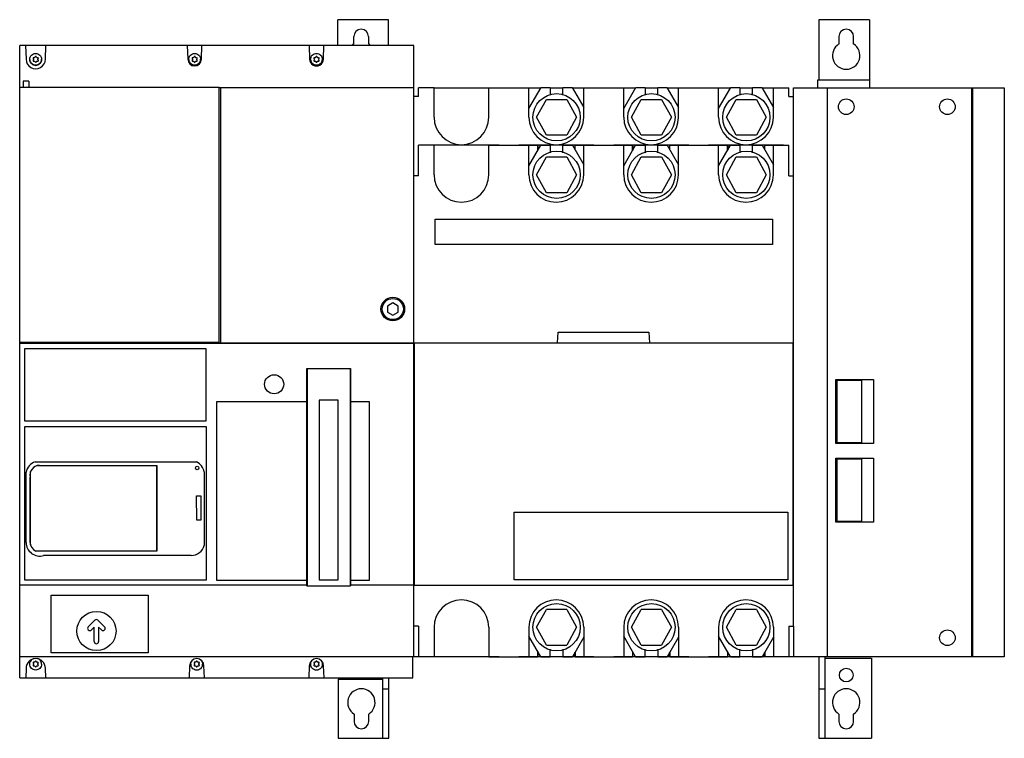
# Model space of a CAD drawing. Header units: millimetres. Extents: x 65 to 532, y 238 to 579.
import ezdxf

# ---------------------------------------------------------------- set-up
doc = ezdxf.new("R2010")
doc.units = ezdxf.units.MM
doc.header["$LTSCALE"] = 53.612103
doc.layers.get('0').update_dxf_attribs({"linetype": 'CONTINUOUS'})

msp = doc.modelspace()

# ---------------------------------------------------------------- linework, layer by layer
at = {"color": 7, "linetype": 'Continuous'}
for p, q in [((215.77, 566.91), (215.77, 579.21)), ((239.77, 579.21), (215.77, 579.21)), ((239.77, 566.91), (239.77, 579.21)), ((443.87, 579.22), (443.87, 550.51)), ((467.87, 579.22), (443.87, 579.22)), ((467.87, 579.22), (467.87, 546.9)), ((223.27, 567.69), (223.27, 571.21)), ((230.27, 571.21), (230.27, 567.69)), ((453.37, 571.21), (453.37, 567.68)), ((460.37, 567.68), (460.37, 571.21)), ((64.77, 266.91), (64.77, 566.91)), ((251.78, 566.91), (64.77, 566.91)), ((67.54, 566.91), (67.77, 560.5)), ((76.97, 560.5), (77.19, 566.91)), ((144.29, 566.91), (144.52, 560.49)), ((151.02, 560.49), (151.24, 566.91)), ((202.09, 566.91), (202.32, 560.49)), ((208.82, 560.49), (209.04, 566.91)), ((251.82, 276.91), (251.82, 566.91)), ((73.63, 559.83), (73.53, 560.04)), ((159.33, 547.1), (64.77, 547.1)), ((66.41, 550.1), (66.41, 547.1)), ((69.13, 550.1), (66.41, 550.1)), ((69.13, 550.1), (69.13, 547.1)), ((159.33, 426.1), (159.33, 547.1)), ((251.82, 546.9), (159.33, 546.9)), ((160.15, 425.7), (160.15, 546.9)), ((254.02, 542.72), (254.02, 546.9)), ((261.32, 546.9), (254.02, 546.9)), ((261.32, 546.91), (287.32, 546.91)), ((261.32, 532.91), (261.32, 546.9)), ((287.32, 532.91), (287.32, 546.9)), ((287.32, 546.9), (311.98, 546.9)), ((306.32, 537.03), (312.09, 547.11)), ((306.32, 532.91), (306.32, 546.9)), ((312.09, 547.11), (316.46, 547.11)), ((316.46, 547.11), (316.46, 543.37)), ((316.46, 546.9), (322.46, 546.9)), ((322.46, 543.36), (322.46, 547.11)), ((322.46, 547.11), (326.82, 547.11)), ((326.82, 547.11), (332.32, 537.54)), ((326.94, 546.9), (356.98, 546.9)), ((332.32, 532.91), (332.32, 546.9)), ((351.32, 537.03), (357.09, 547.11)), ((351.32, 532.91), (351.32, 546.9)), ((357.09, 547.11), (361.46, 547.11)), ((361.46, 547.11), (361.46, 543.37)), ((361.46, 546.9), (367.46, 546.9)), ((367.46, 543.36), (367.46, 547.11)), ((367.46, 547.11), (371.82, 547.11)), ((371.82, 547.11), (377.32, 537.54)), ((371.94, 546.9), (401.98, 546.9)), ((377.32, 532.91), (377.32, 546.9)), ((396.32, 537.03), (402.09, 547.11)), ((396.32, 532.91), (396.32, 546.9)), ((402.09, 547.11), (406.46, 547.11)), ((406.46, 547.11), (406.46, 543.37)), ((406.46, 546.9), (412.46, 546.9)), ((412.46, 543.36), (412.46, 547.11)), ((412.46, 547.11), (416.82, 547.11)), ((416.82, 547.11), (422.32, 537.54)), ((416.94, 546.9), (429.62, 546.9)), ((422.32, 532.91), (422.32, 546.9)), ((429.62, 542.72), (429.62, 546.9)), ((431.83, 505.12), (431.82, 546.9)), ((431.82, 546.9), (531.87, 546.9)), ((443.27, 550.51), (443.27, 546.9)), ((467.87, 550.51), (443.27, 550.51)), ((447.87, 546.9), (447.87, 276.91)), ((516.34, 546.9), (516.34, 276.91)), ((516.87, 276.91), (516.87, 546.9)), ((531.87, 546.9), (531.87, 276.91)), ((254.02, 542.72), (251.8, 542.72)), ((429.62, 542.72), (431.83, 542.72)), ((310.02, 532.91), (314.63, 541.41)), ((314.63, 541.41), (324.3, 541.41)), ((324.3, 541.41), (328.92, 532.91)), ((355.02, 532.91), (359.63, 541.41)), ((359.63, 541.41), (369.3, 541.41)), ((369.3, 541.41), (373.92, 532.91)), ((400.02, 532.91), (404.63, 541.41)), ((404.63, 541.41), (414.3, 541.41)), ((414.3, 541.41), (418.92, 532.91)), ((314.63, 524.41), (310.02, 532.91)), ((328.92, 532.91), (324.3, 524.41)), ((359.63, 524.41), (355.02, 532.91)), ((373.92, 532.91), (369.3, 524.41)), ((404.63, 524.41), (400.02, 532.91)), ((418.92, 532.91), (414.3, 524.41)), ((324.3, 524.41), (314.63, 524.41)), ((369.3, 524.41), (359.63, 524.41)), ((414.3, 524.41), (404.63, 524.41)), ((254.02, 505.12), (254.02, 519.61)), ((261.32, 519.61), (254.02, 519.61)), ((256.55, 519.71), (256.55, 519.61)), ((292.19, 519.71), (256.55, 519.71)), ((259.47, 519.71), (259.47, 519.61)), ((261.32, 505.61), (261.32, 519.61)), ((287.32, 505.61), (287.32, 519.61)), ((287.32, 519.61), (310.52, 519.61)), ((289.47, 519.71), (289.47, 519.61)), ((292.19, 519.71), (292.19, 519.61)), ((301.55, 519.71), (301.55, 519.61)), ((310.62, 519.71), (301.55, 519.71)), ((306.32, 509.81), (311.97, 519.61)), ((306.32, 505.61), (306.32, 519.61)), ((310.52, 517.09), (310.52, 519.61)), ((310.64, 519.71), (310.64, 517.31)), ((328.09, 519.71), (310.64, 519.71)), ((311.97, 519.61), (316.47, 519.61)), ((316.47, 519.61), (316.47, 516.07)), ((322.47, 516.06), (322.47, 519.61)), ((322.47, 519.61), (326.97, 519.61)), ((326.97, 519.61), (332.32, 510.33)), ((328.09, 519.71), (328.09, 517.66)), ((337.19, 519.71), (328.12, 519.71)), ((328.22, 517.44), (328.22, 519.61)), ((328.22, 519.61), (355.52, 519.61)), ((332.32, 505.61), (332.32, 519.61)), ((337.19, 519.71), (337.19, 519.61)), ((346.55, 519.71), (346.55, 519.61)), ((355.62, 519.71), (346.55, 519.71)), ((351.32, 509.81), (356.97, 519.61)), ((351.32, 505.61), (351.32, 519.61)), ((355.52, 517.09), (355.52, 519.61)), ((355.64, 519.71), (355.64, 517.31)), ((373.09, 519.71), (355.64, 519.71)), ((356.97, 519.61), (361.47, 519.61)), ((361.47, 519.61), (361.47, 516.07)), ((367.47, 516.06), (367.47, 519.61)), ((367.47, 519.61), (371.97, 519.61)), ((371.97, 519.61), (377.32, 510.33)), ((373.09, 519.71), (373.09, 517.66)), ((382.19, 519.71), (373.12, 519.71)), ((373.22, 517.44), (373.22, 519.61)), ((373.22, 519.61), (400.52, 519.61)), ((377.32, 505.61), (377.32, 519.61)), ((382.19, 519.71), (382.19, 519.61)), ((391.55, 519.71), (391.55, 519.61)), ((400.62, 519.71), (391.55, 519.71)), ((396.32, 509.81), (401.97, 519.61)), ((396.32, 505.61), (396.32, 519.61)), ((400.52, 517.09), (400.52, 519.61)), ((400.64, 519.71), (400.64, 517.31)), ((418.09, 519.71), (400.64, 519.71)), ((401.97, 519.61), (406.47, 519.61)), ((406.47, 519.61), (406.47, 516.07)), ((412.47, 516.06), (412.47, 519.61)), ((412.47, 519.61), (416.97, 519.61)), ((416.97, 519.61), (422.32, 510.33)), ((418.09, 519.71), (418.09, 517.66)), ((427.19, 519.71), (418.12, 519.71)), ((418.22, 519.61), (429.62, 519.61)), ((418.22, 517.44), (418.22, 519.61)), ((422.32, 505.61), (422.32, 519.61)), ((427.19, 519.71), (427.19, 519.61)), ((429.62, 505.12), (429.62, 519.61)), ((310.02, 505.61), (314.63, 514.11)), ((314.63, 514.11), (324.3, 514.11)), ((324.3, 514.11), (328.92, 505.61)), ((355.02, 505.61), (359.63, 514.11)), ((359.63, 514.11), (369.3, 514.11)), ((369.3, 514.11), (373.92, 505.61)), ((400.02, 505.61), (404.63, 514.11)), ((404.63, 514.11), (414.3, 514.11)), ((414.3, 514.11), (418.92, 505.61)), ((254.02, 505.12), (251.8, 505.12)), ((314.63, 497.11), (310.02, 505.61)), ((328.92, 505.61), (324.3, 497.11)), ((359.63, 497.11), (355.02, 505.61)), ((373.92, 505.61), (369.3, 497.11)), ((404.63, 497.11), (400.02, 505.61)), ((418.92, 505.61), (414.3, 497.11)), ((429.62, 505.12), (431.82, 505.12)), ((431.82, 291.42), (431.82, 505.12)), ((324.3, 497.11), (314.63, 497.11)), ((369.3, 497.11), (359.63, 497.11)), ((414.3, 497.11), (404.63, 497.11)), ((261.82, 472.61), (261.82, 484.61)), ((261.82, 484.61), (421.82, 484.61)), ((421.82, 484.61), (421.82, 472.61)), ((421.82, 472.61), (261.82, 472.61)), ((241.77, 444.79), (239.27, 443.35)), ((244.27, 443.35), (241.77, 444.79)), ((239.27, 443.35), (239.27, 440.46)), ((239.27, 440.46), (241.77, 439.02)), ((241.77, 439.02), (244.27, 440.46)), ((244.27, 440.46), (244.27, 443.35)), ((319.87, 425.91), (320.22, 430.91)), ((320.22, 430.91), (363.22, 430.91)), ((363.22, 430.91), (363.57, 425.91)), ((159.33, 426.1), (64.77, 426.1)), ((160.15, 425.71), (64.77, 425.71)), ((251.82, 425.53), (64.77, 425.53)), ((67.07, 425.71), (67.07, 426.1)), ((97.13, 426.1), (97.13, 425.71)), ((251.82, 425.7), (160.15, 425.7)), ((252.12, 310.91), (252.12, 425.91)), ((252.12, 425.91), (431.55, 425.91)), ((431.55, 425.91), (431.55, 310.91)), ((67.22, 388.66), (67.22, 423.26)), ((67.22, 423.26), (153.12, 423.26)), ((153.12, 423.26), (153.12, 388.66)), ((251.83, 424.31), (252.12, 424.31)), ((431.55, 424.94), (431.82, 424.94)), ((431.55, 420.8), (431.82, 420.8)), ((252.12, 418.51), (251.81, 418.52)), ((200.94, 310.61), (200.94, 413.76)), ((200.94, 413.76), (221.76, 413.76)), ((201.07, 413.76), (201.07, 310.61)), ((221.63, 413.76), (221.63, 310.61)), ((221.76, 310.61), (221.76, 413.76)), ((201.07, 410.87), (200.94, 410.87)), ((201.07, 407.37), (200.94, 407.37)), ((221.63, 410.87), (221.76, 410.87)), ((221.63, 407.37), (221.76, 407.37)), ((451.87, 408.5), (469.89, 408.5)), ((451.87, 378.09), (451.87, 408.5)), ((464.26, 407.94), (452.43, 407.94)), ((452.43, 407.94), (452.43, 378.65)), ((464.26, 378.65), (464.26, 407.94)), ((469.89, 408.5), (469.89, 378.09)), ((158.27, 313.11), (158.27, 398.11)), ((158.27, 398.11), (200.94, 398.11)), ((206.76, 398.69), (206.76, 313.42)), ((215.79, 398.69), (206.76, 398.69)), ((215.79, 313.42), (215.79, 398.69)), ((221.76, 398.11), (230.57, 398.11)), ((230.57, 398.11), (230.57, 313.11)), ((153.12, 388.66), (67.22, 388.66)), ((67.18, 313.21), (67.18, 386.21)), ((67.18, 386.21), (153.24, 386.21)), ((153.24, 386.21), (153.24, 313.21)), ((452.43, 378.65), (464.26, 378.65)), ((469.89, 378.09), (451.87, 378.09)), ((72.09, 369.36), (148.68, 369.36)), ((451.87, 371.17), (469.89, 371.17)), ((451.87, 340.76), (451.87, 371.17)), ((464.26, 370.61), (452.43, 370.61)), ((452.43, 370.61), (452.43, 341.32)), ((464.26, 341.32), (464.26, 370.61)), ((469.89, 371.17), (469.89, 340.76)), ((67.78, 331.17), (67.78, 364.43)), ((69.92, 330.01), (69.92, 364.77)), ((73.25, 367.63), (129.62, 367.63)), ((74.14, 367.71), (129.76, 367.71)), ((129.62, 367.63), (129.62, 327.09)), ((129.76, 367.71), (129.76, 327.09)), ((152.35, 364.62), (152.35, 329.78)), ((69.76, 331.18), (69.76, 362.17)), ((148.77, 341.69), (148.72, 353.23)), ((148.72, 353.23), (150.67, 353.23)), ((150.67, 353.23), (150.71, 341.69)), ((150.71, 341.69), (148.77, 341.69)), ((299.42, 345.46), (429.22, 345.46)), ((299.42, 313.35), (299.42, 345.46)), ((429.22, 345.46), (429.22, 313.35)), ((452.43, 341.32), (464.26, 341.32)), ((469.89, 340.76), (451.87, 340.76)), ((129.76, 327.09), (72.39, 327.09)), ((146.08, 324.97), (76.14, 324.97)), ((252.12, 322.41), (251.8, 322.41)), ((252.12, 322.11), (251.82, 322.11)), ((431.55, 322.11), (431.82, 322.11)), ((153.24, 313.21), (67.18, 313.21)), ((200.94, 313.11), (158.27, 313.11)), ((201.07, 313.47), (200.94, 313.47)), ((206.76, 313.42), (215.79, 313.42)), ((221.63, 313.47), (221.76, 313.47)), ((230.57, 313.11), (221.76, 313.11)), ((429.22, 313.35), (299.42, 313.35)), ((200.94, 310.89), (64.77, 310.89)), ((200.94, 310.61), (221.76, 310.61)), ((251.82, 310.89), (221.76, 310.89)), ((251.82, 310.91), (431.82, 310.91)), ((79.66, 278.7), (79.66, 306.21)), ((79.66, 306.21), (125.67, 306.21)), ((125.67, 306.21), (125.67, 278.7)), ((310.02, 290.91), (314.63, 299.41)), ((324.3, 299.41), (314.63, 299.41)), ((324.3, 299.41), (328.92, 290.91)), ((355.02, 290.91), (359.63, 299.41)), ((369.3, 299.41), (359.63, 299.41)), ((369.3, 299.41), (373.92, 290.91)), ((400.02, 290.91), (404.63, 299.41)), ((414.3, 299.41), (404.63, 299.41)), ((414.3, 299.41), (418.92, 290.91)), ((100.43, 294.26), (97.31, 291.14)), ((98.79, 289.65), (100.12, 290.98)), ((100.12, 284.11), (100.12, 290.98)), ((105.03, 291.14), (101.91, 294.26)), ((102.22, 290.98), (103.55, 289.65)), ((102.22, 290.98), (102.22, 284.11)), ((254.02, 291.42), (251.8, 291.42)), ((254.02, 291.42), (254.02, 276.91)), ((261.32, 290.91), (261.32, 276.91)), ((287.32, 290.91), (287.32, 276.91)), ((306.32, 290.91), (306.32, 276.91)), ((314.63, 282.41), (310.02, 290.91)), ((328.92, 290.91), (324.3, 282.41)), ((332.32, 290.91), (332.32, 276.91)), ((351.32, 290.91), (351.32, 276.91)), ((359.63, 282.41), (355.02, 290.91)), ((373.92, 290.91), (369.3, 282.41)), ((377.32, 290.91), (377.32, 276.91)), ((396.32, 290.91), (396.32, 276.91)), ((404.63, 282.41), (400.02, 290.91)), ((418.92, 290.91), (414.3, 282.41)), ((422.32, 290.91), (422.32, 276.91)), ((429.62, 291.42), (431.82, 291.42)), ((429.62, 291.42), (429.62, 276.91)), ((431.87, 291.42), (431.87, 276.91)), ((311.97, 276.91), (306.32, 286.7)), ((332.32, 286.18), (326.97, 276.91)), ((356.97, 276.91), (351.32, 286.7)), ((377.32, 286.18), (371.97, 276.91)), ((401.97, 276.91), (396.32, 286.7)), ((422.32, 286.18), (416.97, 276.91)), ((314.63, 282.41), (324.3, 282.41)), ((316.47, 276.91), (316.47, 280.46)), ((322.47, 280.44), (322.47, 276.91)), ((359.63, 282.41), (369.3, 282.41)), ((361.47, 276.91), (361.47, 280.46)), ((367.47, 280.44), (367.47, 276.91)), ((404.63, 282.41), (414.3, 282.41)), ((406.47, 276.91), (406.47, 280.46)), ((412.47, 280.44), (412.47, 276.91)), ((261.32, 276.91), (64.77, 276.91)), ((125.67, 278.7), (79.66, 278.7)), ((251.27, 266.91), (251.27, 276.91)), ((256.55, 276.81), (256.55, 276.91)), ((292.19, 276.81), (256.55, 276.81)), ((259.47, 276.81), (259.47, 276.91)), ((287.32, 276.91), (310.52, 276.91)), ((289.47, 276.81), (289.47, 276.91)), ((292.19, 276.81), (292.19, 276.91)), ((301.55, 276.81), (301.55, 276.91)), ((310.62, 276.81), (301.55, 276.81)), ((310.52, 279.42), (310.52, 276.91)), ((310.64, 276.81), (310.64, 279.2)), ((328.09, 276.81), (310.64, 276.81)), ((311.97, 276.91), (316.47, 276.91)), ((322.47, 276.91), (326.97, 276.91)), ((328.09, 276.81), (328.09, 278.86)), ((337.19, 276.81), (328.12, 276.81)), ((328.22, 279.07), (328.22, 276.91)), ((328.22, 276.91), (355.52, 276.91)), ((337.19, 276.81), (337.19, 276.91)), ((346.55, 276.81), (346.55, 276.91)), ((355.62, 276.81), (346.55, 276.81)), ((355.52, 279.42), (355.52, 276.91)), ((355.64, 276.81), (355.64, 279.2)), ((373.09, 276.81), (355.64, 276.81)), ((356.97, 276.91), (361.47, 276.91)), ((367.47, 276.91), (371.97, 276.91)), ((373.09, 276.81), (373.09, 278.86)), ((382.19, 276.81), (373.12, 276.81)), ((373.22, 279.07), (373.22, 276.91)), ((373.22, 276.91), (400.52, 276.91)), ((382.19, 276.81), (382.19, 276.91)), ((391.55, 276.81), (391.55, 276.91)), ((400.62, 276.81), (391.55, 276.81)), ((400.52, 279.42), (400.52, 276.91)), ((400.64, 276.81), (400.64, 279.2)), ((418.09, 276.81), (400.64, 276.81)), ((401.97, 276.91), (406.47, 276.91)), ((412.47, 276.91), (416.97, 276.91)), ((418.09, 276.81), (418.09, 278.86)), ((427.19, 276.81), (418.12, 276.81)), ((418.22, 279.07), (418.22, 276.91)), ((531.87, 276.91), (418.22, 276.91)), ((427.19, 276.81), (427.19, 276.91)), ((443.87, 276.91), (443.87, 238.21)), ((446.87, 238.21), (446.87, 276.91)), ((446.87, 276.21), (468.87, 276.21)), ((468.87, 276.21), (468.87, 238.21)), ((67.77, 271.42), (67.61, 266.91)), ((77.13, 266.91), (76.97, 271.42)), ((145.37, 272.61), (145.17, 266.91)), ((152.37, 266.91), (152.17, 272.6)), ((202.17, 272.61), (201.97, 266.91)), ((209.17, 266.91), (208.97, 272.6)), ((64.77, 266.91), (251.27, 266.91)), ((236.87, 266.91), (236.87, 238.21)), ((239.87, 238.21), (239.87, 266.91)), ((215.87, 266.21), (236.87, 266.21)), ((215.87, 266.21), (215.87, 238.21)), ((236.87, 261.71), (239.87, 261.71)), ((443.87, 261.71), (446.87, 261.71)), ((223.37, 249.73), (223.37, 246.21)), ((230.37, 246.21), (230.37, 249.73)), ((453.37, 249.73), (453.37, 246.21)), ((460.37, 246.21), (460.37, 249.73)), ((215.87, 238.21), (239.87, 238.21)), ((443.87, 238.21), (468.87, 238.21))]:
    msp.add_line(p, q, dxfattribs=at)
for centre, radius in [((319.47, 532.91), 11.21), ((364.47, 532.91), 11.21), ((409.47, 532.91), 11.21), ((456.87, 537.92), 3.71), ((504.87, 537.92), 3.71), ((319.47, 505.61), 11.21), ((364.47, 505.61), 11.21), ((409.47, 505.61), 11.21), ((241.77, 441.91), 5.61), ((241.77, 441.91), 5), ((185.47, 406.21), 4.54), ((148.95, 366.47), 0.85), ((319.47, 290.91), 11.21), ((364.47, 290.91), 11.21), ((409.47, 290.91), 11.21), ((101.17, 289.11), 9.3), ((504.87, 285.92), 3.71), ((456.87, 268.21), 3.25)]:
    msp.add_circle(centre, radius, dxfattribs=at)
for centre, radius, start, end in [((226.77, 571.21), 3.5, 0, 180), ((456.87, 571.21), 3.5, 0, 180), ((226.77, 562.21), 6.5, 122.579, 130.8922), ((226.77, 562.21), 6.5, 49.1078, 57.421), ((456.87, 562.21), 6.5, 122.579, 57.421), ((71.4, 559.79), 0.281, 164.8379, 179.958), ((72.43, 560.43), 2.74, 358.3594, 359.9986), ((146.8, 559.79), 0.281, 164.8379, 179.958), ((147.83, 560.43), 2.74, 358.3594, 359.9986), ((205.63, 560.43), 2.74, 358.3594, 359.9986), ((274.32, 532.91), 13, 180, 360), ((319.32, 532.91), 13, 180, 360), ((364.32, 532.91), 13, 180, 360), ((409.32, 532.91), 13, 180, 360), ((274.32, 505.61), 13, 180, 360), ((319.32, 505.61), 13, 180, 360), ((364.32, 505.61), 13, 180, 360), ((409.32, 505.61), 13, 180, 360), ((74.16, 363.2), 6.5, 108.5731, 169.0398), ((145.96, 363.46), 6.49, 10.2562, 65.1963), ((74.14, 363.21), 4.5, 90, 193.3673), ((74.28, 331.2), 6.5, 180.2122, 286.6108), ((74.28, 331.2), 4.52, 180.2122, 245.3343), ((146.08, 331.46), 6.49, 270.0001, 344.9662), ((274.32, 290.91), 13, 0, 180), ((319.32, 290.91), 13, 0, 180), ((364.32, 290.91), 13, 0, 180), ((409.32, 290.91), 13, 0, 180), ((101.17, 293.51), 1.05, 45, 135), ((98.05, 290.39), 1.05, 135, 315), ((104.29, 290.39), 1.05, 225, 45), ((101.17, 284.11), 1.05, 180, 360), ((148.77, 272.61), 3.4, 359.984, 179.9576), ((205.57, 272.61), 3.4, 359.984, 179.9576), ((72.31, 273.38), 2.74, 178.2958, 179.9985), ((71.4, 272.9), 0.281, 164.8379, 179.958), ((72.37, 273.38), 2.8, 0.01, 42.4842), ((148.71, 273.38), 2.74, 178.2958, 179.9985), ((148.76, 273.38), 2.79, 180.0392, 189.7068), ((147.8, 272.9), 0.281, 164.8379, 179.958), ((148.78, 273.38), 2.79, 350.2868, 359.9607), ((205.51, 273.38), 2.74, 178.2958, 179.9985), ((205.56, 273.38), 2.79, 180.0392, 189.7068), ((204.6, 272.9), 0.281, 164.8379, 179.958), ((205.58, 273.38), 2.79, 350.2868, 359.9607), ((226.87, 255.21), 6.5, 302.579, 237.421), ((456.87, 255.21), 6.5, 302.579, 237.421), ((226.87, 246.21), 3.5, 180, 360), ((456.87, 246.21), 3.5, 180, 360)]:
    msp.add_arc(centre, radius, start, end, dxfattribs=at)
for centre, major_axis, ratio, start_param, end_param in [((72.37, 560.49), (4.6, 0), 0.998782, 3.140598, 6.284183), ((147.77, 560.49), (3.25, 0), 0.998782, -3.141472, -0.00012), ((205.57, 560.49), (3.25, 0), 0.998782, 3.141518, 6.28326), ((72.37, 271.42), (4.6, 0), 0.998305, 0.000457, 3.140828)]:
    msp.add_ellipse(centre, major_axis=major_axis, ratio=ratio, start_param=start_param, end_param=end_param, dxfattribs=at)
for points, knots in [([(69.57, 560.43), (69.57, 561.15), (70.17, 562.64), (71.65, 563.23), (72.37, 563.23)], [0, 0, 0, 0, 0.499892, 1, 1, 1, 1]), ([(71.47, 561.18), (71.39, 561.2), (71.2, 561.17), (71.12, 561), (71.12, 560.91)], [0, 0, 0, 0, 0.4994, 1, 1, 1, 1]), ([(72.1, 561.53), (72.07, 561.41), (71.89, 561.17), (71.6, 561.15), (71.47, 561.18)], [0, 0, 0, 0, 0.499538, 1, 1, 1, 1]), ([(72.37, 561.75), (72.31, 561.75), (72.18, 561.71), (72.11, 561.59), (72.1, 561.53)], [0, 0, 0, 0, 0.500194, 1, 1, 1, 1]), ([(72.37, 563.23), (73.08, 563.23), (74.57, 562.64), (75.17, 561.15), (75.17, 560.43)], [0, 0, 0, 0, 0.500108, 1, 1, 1, 1]), ([(73.36, 561.19), (73.22, 561.13), (72.88, 561.13), (72.67, 561.41), (72.64, 561.55)], [0, 0, 0, 0, 0.500093, 1, 1, 1, 1]), ([(144.97, 560.43), (144.97, 561.15), (145.57, 562.64), (147.05, 563.23), (147.77, 563.23)], [0, 0, 0, 0, 0.499892, 1, 1, 1, 1]), ([(146.87, 561.18), (146.79, 561.2), (146.6, 561.17), (146.52, 561), (146.52, 560.91)], [0, 0, 0, 0, 0.4994, 1, 1, 1, 1]), ([(147.5, 561.54), (147.47, 561.41), (147.29, 561.18), (147, 561.15), (146.87, 561.18)], [0, 0, 0, 0, 0.499537, 1, 1, 1, 1]), ([(147.77, 563.23), (148.48, 563.23), (149.97, 562.64), (150.57, 561.15), (150.57, 560.43)], [0, 0, 0, 0, 0.500108, 1, 1, 1, 1]), ([(148.51, 561.16), (148.41, 561.16), (148.19, 561.24), (148.06, 561.43), (148.04, 561.54)], [0, 0, 0, 0, 0.500438, 1, 1, 1, 1]), ([(149.01, 560.91), (149.01, 561.02), (148.87, 561.25), (148.6, 561.23), (148.51, 561.16)], [0, 0, 0, 0, 0.499856, 1, 1, 1, 1]), ([(202.77, 560.43), (202.77, 561.15), (203.37, 562.64), (204.85, 563.23), (205.57, 563.23)], [0, 0, 0, 0, 0.499892, 1, 1, 1, 1]), ([(204.67, 561.18), (204.59, 561.2), (204.4, 561.17), (204.32, 561), (204.32, 560.91)], [0, 0, 0, 0, 0.4994, 1, 1, 1, 1]), ([(205.3, 561.54), (205.27, 561.41), (205.09, 561.18), (204.8, 561.15), (204.67, 561.18)], [0, 0, 0, 0, 0.499537, 1, 1, 1, 1]), ([(205.84, 561.54), (205.81, 561.65), (205.57, 561.84), (205.33, 561.65), (205.3, 561.54)], [0, 0, 0, 0, 0.49994, 1, 1, 1, 1]), ([(205.57, 563.23), (206.28, 563.23), (207.77, 562.64), (208.37, 561.15), (208.37, 560.43)], [0, 0, 0, 0, 0.500108, 1, 1, 1, 1]), ([(206.31, 561.16), (206.21, 561.16), (205.99, 561.24), (205.86, 561.43), (205.84, 561.54)], [0, 0, 0, 0, 0.500438, 1, 1, 1, 1]), ([(206.81, 560.91), (206.81, 561.02), (206.67, 561.25), (206.4, 561.23), (206.31, 561.16)], [0, 0, 0, 0, 0.499856, 1, 1, 1, 1]), ([(72.37, 557.64), (71.65, 557.64), (70.17, 558.23), (69.57, 559.72), (69.57, 560.43)], [0, 0, 0, 0, 0.500108, 1, 1, 1, 1]), ([(69.57, 560.34), (69.57, 559.63), (70.17, 558.14), (71.65, 557.54), (72.37, 557.54)], [0, 0, 0, 0, 0.499857, 1, 1, 1, 1]), ([(71.12, 559.79), (71.12, 559.71), (71.2, 559.53), (71.4, 559.5), (71.48, 559.53)], [0, 0, 0, 0, 0.499136, 1, 1, 1, 1]), ([(71.48, 559.53), (71.6, 559.56), (71.9, 559.53), (72.06, 559.29), (72.1, 559.16)], [0, 0, 0, 0, 0.499739, 1, 1, 1, 1]), ([(72.1, 559.16), (72.13, 559.05), (72.37, 558.86), (72.61, 559.05), (72.64, 559.16)], [0, 0, 0, 0, 0.49994, 1, 1, 1, 1]), ([(75.17, 560.36), (75.15, 559.65), (74.53, 558.21), (73.07, 557.64), (72.37, 557.64)], [0, 0, 0, 0, 0.499934, 1, 1, 1, 1]), ([(72.37, 557.54), (73.08, 557.54), (74.57, 558.14), (75.17, 559.63), (75.17, 560.34)], [0, 0, 0, 0, 0.500124, 1, 1, 1, 1]), ([(72.64, 559.16), (72.67, 559.31), (72.88, 559.6), (73.24, 559.61), (73.38, 559.55)], [0, 0, 0, 0, 0.499899, 1, 1, 1, 1]), ([(73.38, 559.55), (73.45, 559.56), (73.58, 559.62), (73.63, 559.76), (73.63, 559.83)], [0, 0, 0, 0, 0.499971, 1, 1, 1, 1]), ([(147.77, 557.64), (147.05, 557.64), (145.57, 558.23), (144.97, 559.72), (144.97, 560.43)], [0, 0, 0, 0, 0.500108, 1, 1, 1, 1]), ([(144.97, 560.34), (144.97, 559.63), (145.57, 558.14), (147.05, 557.54), (147.77, 557.54)], [0, 0, 0, 0, 0.499857, 1, 1, 1, 1]), ([(146.52, 559.79), (146.52, 559.71), (146.6, 559.53), (146.8, 559.5), (146.88, 559.53)], [0, 0, 0, 0, 0.499136, 1, 1, 1, 1]), ([(146.88, 559.53), (147, 559.56), (147.3, 559.53), (147.46, 559.29), (147.5, 559.16)], [0, 0, 0, 0, 0.499739, 1, 1, 1, 1]), ([(147.5, 559.16), (147.53, 559.05), (147.77, 558.86), (148.01, 559.05), (148.04, 559.16)], [0, 0, 0, 0, 0.49994, 1, 1, 1, 1]), ([(150.57, 560.36), (150.55, 559.65), (149.93, 558.21), (148.47, 557.64), (147.77, 557.64)], [0, 0, 0, 0, 0.499934, 1, 1, 1, 1]), ([(147.77, 557.54), (148.48, 557.54), (149.97, 558.14), (150.57, 559.63), (150.57, 560.34)], [0, 0, 0, 0, 0.500124, 1, 1, 1, 1]), ([(148.04, 559.16), (148.07, 559.29), (148.23, 559.53), (148.53, 559.56), (148.66, 559.53)], [0, 0, 0, 0, 0.500261, 1, 1, 1, 1]), ([(148.66, 559.53), (148.74, 559.5), (148.93, 559.53), (149.02, 559.71), (149.02, 559.79)], [0, 0, 0, 0, 0.49937, 1, 1, 1, 1]), ([(205.57, 557.64), (204.85, 557.64), (203.37, 558.23), (202.77, 559.72), (202.77, 560.43)], [0, 0, 0, 0, 0.500108, 1, 1, 1, 1]), ([(202.77, 560.34), (202.77, 559.63), (203.37, 558.14), (204.85, 557.54), (205.57, 557.54)], [0, 0, 0, 0, 0.499857, 1, 1, 1, 1]), ([(204.33, 559.81), (204.33, 559.73), (204.42, 559.56), (204.61, 559.54), (204.69, 559.57)], [0, 0, 0, 0, 0.49902, 1, 1, 1, 1]), ([(204.69, 559.57), (204.81, 559.61), (205.11, 559.58), (205.27, 559.33), (205.3, 559.21)], [0, 0, 0, 0, 0.499731, 1, 1, 1, 1]), ([(205.3, 559.21), (205.35, 559.12), (205.57, 558.99), (205.79, 559.12), (205.84, 559.21)], [0, 0, 0, 0, 0.499626, 1, 1, 1, 1]), ([(208.37, 560.36), (208.35, 559.65), (207.73, 558.21), (206.27, 557.64), (205.57, 557.64)], [0, 0, 0, 0, 0.499934, 1, 1, 1, 1]), ([(205.57, 557.54), (206.28, 557.54), (207.77, 558.14), (208.37, 559.63), (208.37, 560.34)], [0, 0, 0, 0, 0.500124, 1, 1, 1, 1]), ([(205.84, 559.21), (205.87, 559.34), (206.05, 559.6), (206.36, 559.61), (206.49, 559.56)], [0, 0, 0, 0, 0.500295, 1, 1, 1, 1]), ([(206.49, 559.57), (206.56, 559.54), (206.74, 559.58), (206.81, 559.74), (206.81, 559.81)], [0, 0, 0, 0, 0.493244, 1, 1, 1, 1]), ([(72.37, 270.58), (71.65, 270.58), (70.17, 271.17), (69.57, 272.66), (69.57, 273.38)], [0, 0, 0, 0, 0.500108, 1, 1, 1, 1]), ([(71.48, 274.28), (71.4, 274.31), (71.2, 274.28), (71.12, 274.1), (71.12, 274.02)], [0, 0, 0, 0, 0.49937, 1, 1, 1, 1]), ([(71.12, 272.9), (71.12, 272.81), (71.2, 272.64), (71.39, 272.6), (71.47, 272.63)], [0, 0, 0, 0, 0.499167, 1, 1, 1, 1]), ([(71.47, 272.63), (71.6, 272.66), (71.89, 272.63), (72.06, 272.39), (72.1, 272.26)], [0, 0, 0, 0, 0.500465, 1, 1, 1, 1]), ([(72.1, 274.65), (72.06, 274.52), (71.9, 274.27), (71.6, 274.25), (71.48, 274.28)], [0, 0, 0, 0, 0.500261, 1, 1, 1, 1]), ([(72.64, 274.65), (72.61, 274.76), (72.37, 274.95), (72.13, 274.76), (72.1, 274.65)], [0, 0, 0, 0, 0.49994, 1, 1, 1, 1]), ([(72.1, 272.26), (72.13, 272.15), (72.37, 271.96), (72.61, 272.15), (72.64, 272.26)], [0, 0, 0, 0, 0.49994, 1, 1, 1, 1]), ([(75.17, 273.38), (75.17, 272.66), (74.57, 271.17), (73.08, 270.58), (72.37, 270.58)], [0, 0, 0, 0, 0.499892, 1, 1, 1, 1]), ([(73.12, 274.26), (73.01, 274.26), (72.78, 274.34), (72.67, 274.54), (72.64, 274.65)], [0, 0, 0, 0, 0.499783, 1, 1, 1, 1]), ([(72.64, 272.26), (72.67, 272.39), (72.84, 272.63), (73.14, 272.66), (73.26, 272.63)], [0, 0, 0, 0, 0.499536, 1, 1, 1, 1]), ([(73.62, 274.02), (73.62, 274.12), (73.48, 274.36), (73.2, 274.33), (73.12, 274.26)], [0, 0, 0, 0, 0.499856, 1, 1, 1, 1]), ([(73.26, 272.63), (73.34, 272.6), (73.53, 272.64), (73.62, 272.81), (73.62, 272.9)], [0, 0, 0, 0, 0.4994, 1, 1, 1, 1]), ([(148.77, 270.58), (148.13, 270.58), (146.8, 271.05), (146.12, 272.28), (146.01, 272.91)], [0, 0, 0, 0, 0.500025, 1, 1, 1, 1]), ([(147.88, 274.28), (147.8, 274.31), (147.6, 274.28), (147.52, 274.1), (147.52, 274.02)], [0, 0, 0, 0, 0.49937, 1, 1, 1, 1]), ([(147.52, 272.9), (147.52, 272.81), (147.6, 272.64), (147.79, 272.6), (147.87, 272.63)], [0, 0, 0, 0, 0.499167, 1, 1, 1, 1]), ([(147.87, 272.63), (148, 272.66), (148.29, 272.63), (148.46, 272.39), (148.5, 272.26)], [0, 0, 0, 0, 0.500465, 1, 1, 1, 1]), ([(148.5, 274.65), (148.46, 274.52), (148.3, 274.28), (148, 274.25), (147.88, 274.28)], [0, 0, 0, 0, 0.500261, 1, 1, 1, 1]), ([(149.04, 274.65), (149.01, 274.76), (148.77, 274.95), (148.53, 274.76), (148.5, 274.65)], [0, 0, 0, 0, 0.49994, 1, 1, 1, 1]), ([(148.5, 272.26), (148.53, 272.15), (148.77, 271.96), (149.01, 272.15), (149.04, 272.26)], [0, 0, 0, 0, 0.49994, 1, 1, 1, 1]), ([(151.53, 272.91), (151.42, 272.28), (150.73, 271.05), (149.41, 270.58), (148.77, 270.58)], [0, 0, 0, 0, 0.499975, 1, 1, 1, 1]), ([(149.52, 274.26), (149.41, 274.26), (149.18, 274.34), (149.07, 274.54), (149.04, 274.65)], [0, 0, 0, 0, 0.499783, 1, 1, 1, 1]), ([(149.04, 272.26), (149.07, 272.39), (149.24, 272.63), (149.54, 272.66), (149.66, 272.63)], [0, 0, 0, 0, 0.499536, 1, 1, 1, 1]), ([(150.02, 274.02), (150.02, 274.12), (149.88, 274.36), (149.6, 274.33), (149.52, 274.26)], [0, 0, 0, 0, 0.499856, 1, 1, 1, 1]), ([(149.66, 272.63), (149.74, 272.6), (149.93, 272.64), (150.02, 272.81), (150.02, 272.9)], [0, 0, 0, 0, 0.500114, 1, 1, 1, 1]), ([(205.57, 270.58), (204.93, 270.58), (203.6, 271.05), (202.92, 272.28), (202.81, 272.91)], [0, 0, 0, 0, 0.500025, 1, 1, 1, 1]), ([(204.68, 274.28), (204.6, 274.31), (204.4, 274.28), (204.32, 274.1), (204.32, 274.02)], [0, 0, 0, 0, 0.49937, 1, 1, 1, 1]), ([(204.32, 272.9), (204.32, 272.81), (204.4, 272.64), (204.59, 272.6), (204.67, 272.63)], [0, 0, 0, 0, 0.499167, 1, 1, 1, 1]), ([(204.67, 272.63), (204.8, 272.66), (205.09, 272.63), (205.27, 272.4), (205.3, 272.27)], [0, 0, 0, 0, 0.500464, 1, 1, 1, 1]), ([(205.3, 274.65), (205.26, 274.52), (205.1, 274.27), (204.8, 274.25), (204.68, 274.28)], [0, 0, 0, 0, 0.500261, 1, 1, 1, 1]), ([(205.3, 272.27), (205.33, 272.16), (205.57, 271.97), (205.81, 272.16), (205.84, 272.27)], [0, 0, 0, 0, 0.49994, 1, 1, 1, 1]), ([(208.33, 272.91), (208.22, 272.28), (207.53, 271.05), (206.21, 270.58), (205.57, 270.58)], [0, 0, 0, 0, 0.499975, 1, 1, 1, 1]), ([(206.32, 274.26), (206.21, 274.26), (205.98, 274.34), (205.87, 274.54), (205.84, 274.65)], [0, 0, 0, 0, 0.499783, 1, 1, 1, 1]), ([(205.84, 272.27), (205.87, 272.4), (206.05, 272.63), (206.34, 272.66), (206.46, 272.63)], [0, 0, 0, 0, 0.499537, 1, 1, 1, 1]), ([(206.82, 274.02), (206.82, 274.12), (206.68, 274.36), (206.4, 274.33), (206.32, 274.26)], [0, 0, 0, 0, 0.499856, 1, 1, 1, 1]), ([(206.46, 272.63), (206.54, 272.6), (206.73, 272.64), (206.82, 272.81), (206.82, 272.9)], [0, 0, 0, 0, 0.4994, 1, 1, 1, 1])]:
    msp.add_open_spline(points, degree=3, knots=knots, dxfattribs=at)
for points in [[(71.12, 560.91), (71.12, 560.84), (71.15, 560.76), (71.2, 560.71)], [(71.2, 560.71), (71.3, 560.63), (71.36, 560.49), (71.36, 560.36)], [(72.64, 561.55), (72.62, 561.66), (72.48, 561.75), (72.37, 561.75)], [(73.58, 561.05), (73.53, 561.13), (73.45, 561.19), (73.36, 561.19)], [(73.39, 560.37), (73.39, 560.5), (73.45, 560.63), (73.54, 560.71)], [(73.54, 560.71), (73.57, 560.74), (73.59, 560.78), (73.61, 560.82)], [(73.62, 560.9), (73.62, 560.96), (73.6, 561.01), (73.58, 561.05)], [(73.61, 560.82), (73.62, 560.84), (73.62, 560.87), (73.62, 560.9)], [(146.52, 560.91), (146.52, 560.84), (146.55, 560.76), (146.6, 560.71)], [(146.6, 560.71), (146.7, 560.63), (146.76, 560.49), (146.76, 560.36)], [(148.04, 561.54), (148.01, 561.65), (147.77, 561.84), (147.53, 561.65), (147.5, 561.54)], [(148.78, 560.36), (148.78, 560.49), (148.84, 560.63), (148.94, 560.71)], [(148.94, 560.71), (148.98, 560.77), (149.01, 560.84), (149.01, 560.91)], [(204.32, 560.91), (204.32, 560.84), (204.35, 560.76), (204.4, 560.71)], [(204.4, 560.71), (204.5, 560.63), (204.56, 560.49), (204.56, 560.36)], [(206.58, 560.36), (206.58, 560.49), (206.64, 560.63), (206.74, 560.71)], [(206.74, 560.71), (206.78, 560.77), (206.81, 560.84), (206.81, 560.91)], [(71.2, 559.99), (71.17, 559.96), (71.14, 559.91), (71.13, 559.87)], [(71.36, 560.36), (71.36, 560.23), (71.3, 560.09), (71.2, 559.99)], [(73.53, 560.04), (73.44, 560.13), (73.39, 560.25), (73.39, 560.37)], [(146.6, 559.99), (146.57, 559.96), (146.54, 559.91), (146.53, 559.87)], [(146.76, 560.36), (146.76, 560.23), (146.7, 560.09), (146.6, 559.99)], [(148.93, 559.99), (148.84, 560.09), (148.78, 560.23), (148.78, 560.36)], [(149.02, 559.79), (149.02, 559.87), (148.99, 559.94), (148.93, 559.99)], [(204.34, 559.88), (204.33, 559.86), (204.33, 559.84), (204.33, 559.81)], [(204.4, 559.98), (204.37, 559.96), (204.35, 559.92), (204.34, 559.88)], [(204.56, 560.36), (204.56, 560.22), (204.49, 560.08), (204.39, 559.99)], [(206.74, 559.99), (206.64, 560.09), (206.58, 560.23), (206.58, 560.36)], [(206.81, 559.81), (206.81, 559.88), (206.78, 559.95), (206.74, 559.99)], [(71.52, 276.14), (71.02, 275.98), (70.55, 275.66), (70.22, 275.26)], [(74.53, 275.25), (74.2, 275.65), (73.75, 275.96), (73.27, 276.12)], [(69.57, 273.46), (69.59, 274.11), (69.86, 274.79), (70.3, 275.27)], [(71.12, 274.02), (71.12, 273.94), (71.15, 273.87), (71.2, 273.82)], [(71.2, 273.1), (71.17, 273.06), (71.14, 273.02), (71.13, 272.97)], [(71.2, 273.82), (71.3, 273.72), (71.36, 273.58), (71.36, 273.45)], [(71.36, 273.45), (71.36, 273.32), (71.29, 273.19), (71.2, 273.1)], [(73.44, 272.7), (73.39, 272.67), (73.32, 272.67), (73.26, 272.69)], [(73.38, 273.45), (73.38, 273.58), (73.45, 273.72), (73.55, 273.82)], [(73.53, 273.1), (73.44, 273.18), (73.38, 273.32), (73.38, 273.45)], [(73.62, 272.9), (73.62, 272.97), (73.59, 273.05), (73.53, 273.1)], [(73.55, 273.82), (73.59, 273.87), (73.62, 273.94), (73.62, 274.02)], [(145.97, 273.46), (145.99, 274.06), (146.22, 274.69), (146.61, 275.15)], [(147.52, 274.02), (147.52, 273.94), (147.55, 273.87), (147.6, 273.82)], [(147.6, 273.1), (147.57, 273.06), (147.54, 273.02), (147.53, 272.97)], [(147.6, 273.82), (147.7, 273.72), (147.76, 273.58), (147.76, 273.45)], [(147.76, 273.45), (147.76, 273.32), (147.7, 273.18), (147.6, 273.1)], [(149.84, 272.7), (149.79, 272.67), (149.72, 272.67), (149.66, 272.69)], [(149.78, 273.45), (149.78, 273.58), (149.85, 273.72), (149.95, 273.82)], [(149.93, 273.1), (149.84, 273.18), (149.78, 273.32), (149.78, 273.45)], [(150.02, 272.9), (150.02, 272.97), (149.99, 273.05), (149.93, 273.1)], [(149.95, 273.82), (149.99, 273.87), (150.02, 273.94), (150.02, 274.02)], [(150.93, 275.16), (151.33, 274.67), (151.57, 274.01), (151.57, 273.38)], [(202.77, 273.46), (202.79, 274.06), (203.02, 274.69), (203.41, 275.15)], [(204.32, 274.02), (204.32, 273.94), (204.35, 273.87), (204.4, 273.82)], [(204.4, 273.1), (204.37, 273.06), (204.34, 273.02), (204.33, 272.97)], [(204.4, 273.82), (204.5, 273.72), (204.56, 273.58), (204.56, 273.45)], [(204.56, 273.45), (204.56, 273.32), (204.49, 273.19), (204.4, 273.1)], [(205.84, 274.65), (205.81, 274.76), (205.57, 274.95), (205.33, 274.76), (205.3, 274.65)], [(206.64, 272.7), (206.59, 272.67), (206.52, 272.67), (206.46, 272.69)], [(206.58, 273.45), (206.58, 273.58), (206.65, 273.72), (206.75, 273.82)], [(206.73, 273.1), (206.64, 273.19), (206.58, 273.32), (206.58, 273.45)], [(206.82, 272.9), (206.82, 272.97), (206.79, 273.05), (206.73, 273.1)], [(206.75, 273.82), (206.79, 273.87), (206.82, 273.94), (206.82, 274.02)], [(207.73, 275.16), (208.13, 274.67), (208.37, 274.01), (208.37, 273.38)]]:
    msp.add_open_spline(points, degree=3, dxfattribs=at)

doc.saveas('drawing.dxf')
